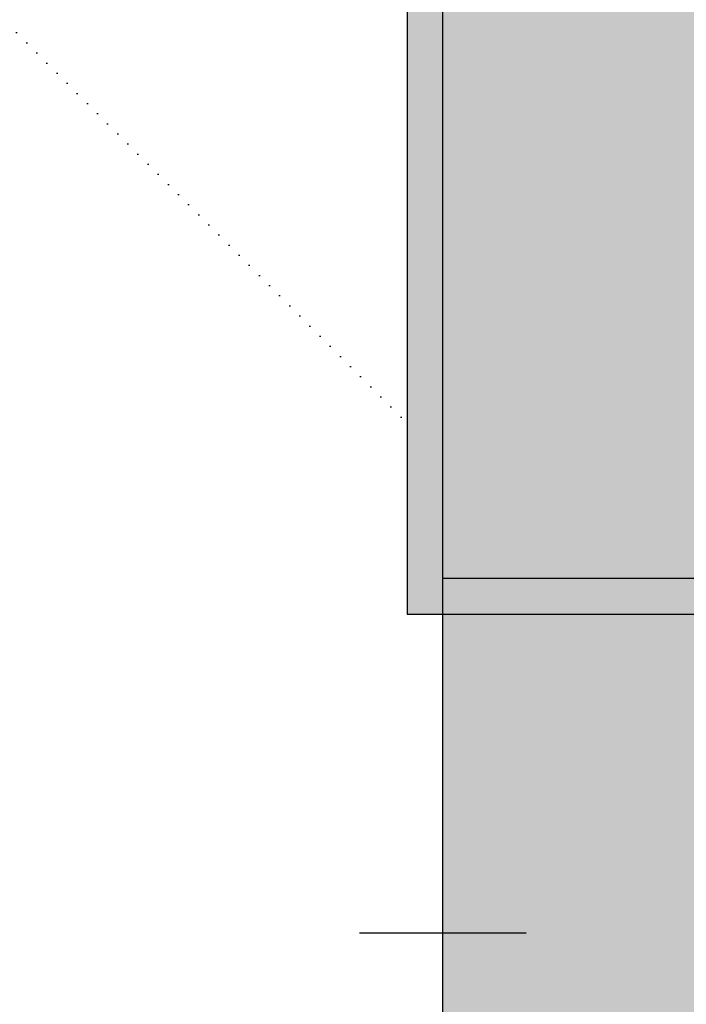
# Model space of a CAD drawing. Header units: metres. Extents: x -52 to 37, y -42 to 74.
# Tile 4 of 12: x -13 to -8, y -8 to -1. Entities that reach past the tile are written whole.
import ezdxf

# ---------------------------------------------------------------- set-up
doc = ezdxf.new("R2010")
doc.units = ezdxf.units.M
doc.linetypes.add('AUSGEZOGEN', pattern=[0])
doc.layers.add('XR$1$STANDARD', color=7, linetype='Continuous', lineweight=25)

msp = doc.modelspace()

# ---------------------------------------------------------------- hatches: boundary and pattern name
at = {"layer": 'XR$1$STANDARD', "linetype": 'AUSGEZOGEN', "lineweight": 25}
msp.add_hatch(color=0, dxfattribs=at).paths.add_polyline_path([(-0.3135, 12.9286), (-10.1335, 12.9286), (-10.1335, -5.3314), (-0.3135, -5.3314), (-0.3135, -5.0814), (-9.8835, -5.0814), (-9.8835, 12.6786), (-0.3135, 12.6786)])
at = {"layer": 'XR$1$STANDARD', "linetype": 'AUSGEZOGEN', "lineweight": 25, "true_color": 0xf0f0b4}
msp.add_hatch(color=254, dxfattribs=at).paths.add_polyline_path([(-0.3135, -5.0814), (-0.3135, 12.6786), (-9.8835, 12.6786), (-9.8835, -5.0814)])
at = {"layer": 'XR$1$STANDARD', "linetype": 'AUSGEZOGEN', "lineweight": 25}
h = msp.add_hatch(dxfattribs=at)
h.set_pattern_fill('SCHRAFFUR_43', color=0, scale=0.5, style=0, pattern_type=2)
h.set_pattern_definition([(135, (0, 0), (-7.071, -7.071), [0, -0.1]), (135, (-3.536, -3.536), (-7.071, -7.071), [0, -0.1])])
h.paths.add_polyline_path([(-10.1335, 7.2355), (-32.3466, 7.2355), (-32.3466, -26.5063), (-10.1335, -26.5063)], flags=0)
at = {"layer": 'XR$1$STANDARD', "linetype": 'AUSGEZOGEN', "lineweight": 70, "true_color": 0xa0a0a0}
msp.add_hatch(color=253, dxfattribs=at).paths.add_polyline_path([(-0.3135, -5.6314), (-0.3135, -5.3314), (-9.8835, -5.3314), (-9.8835, -34.4521), (18.1565, -34.4521), (18.1565, -5.3314), (4.8165, -5.3314), (4.8165, -5.6314)])

# ---------------------------------------------------------------- linework, layer by layer
at = {"layer": 'XR$1$STANDARD', "color": 0, "linetype": 'AUSGEZOGEN', "lineweight": 25}
for p, q in [((-10.1335, 12.9286), (-10.1335, -5.3314)), ((-9.8835, -5.0814), (-9.8835, 12.6786)), ((-9.8835, -26.5063), (-9.8835, 7.2355)), ((-0.0635, -5.0814), (-9.8835, -5.0814)), ((-10.1335, -5.3314), (-0.3135, -5.3314)), ((-9.302, -7.5614), (-10.4651, -7.5614))]:
    msp.add_line(p, q, dxfattribs=at)

doc.saveas('drawing.dxf')
